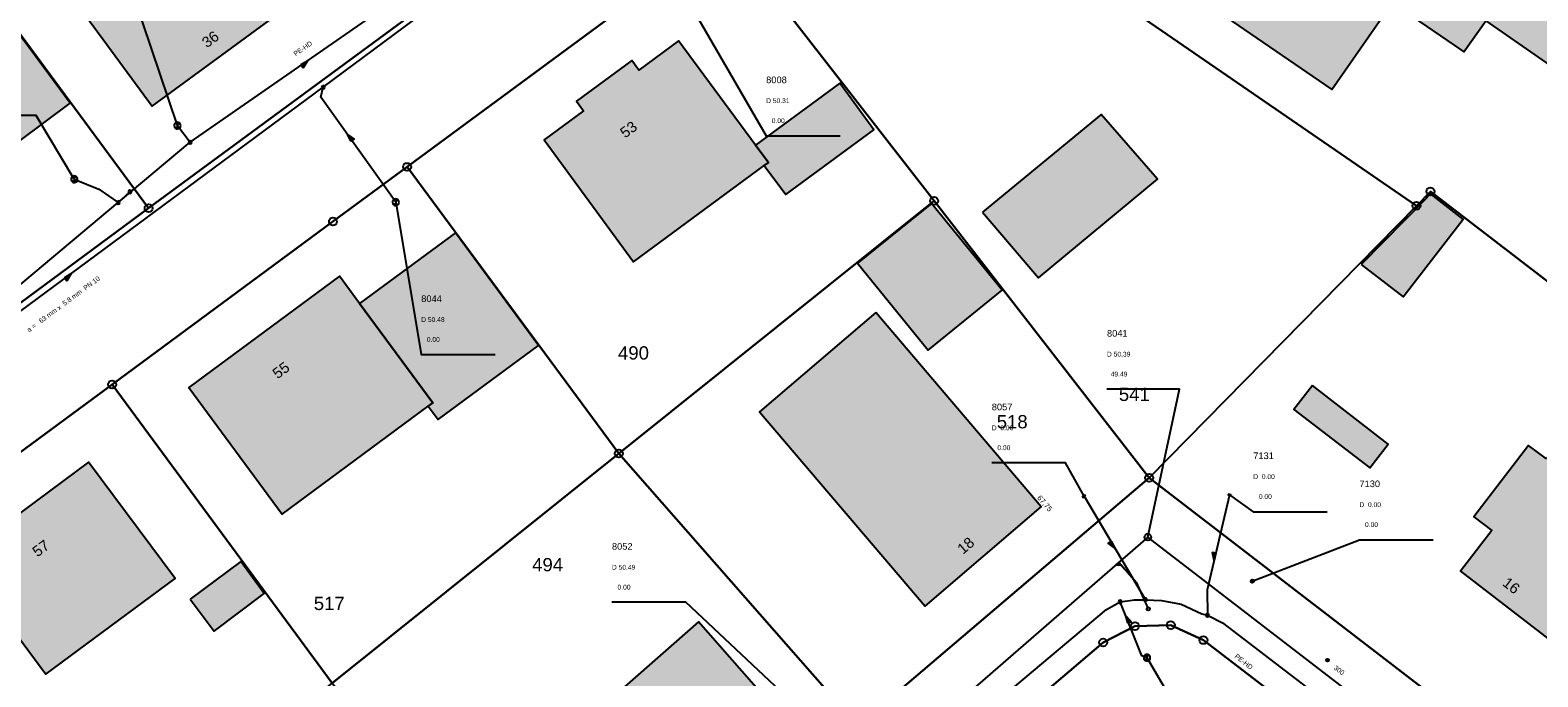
# Model space of a CAD drawing. Header units: metres. Extents: x 410063 to 2410512, y 5786105 to 5787650.
# Tile 13 of 30: x 2409890 to 2409984, y 5786907 to 5786948. Entities that reach past the tile are written whole.
import ezdxf

# ---------------------------------------------------------------- set-up
doc = ezdxf.new("R2010")
doc.units = ezdxf.units.M
for name, color, linetype in [('DRUCK-DECKELH', 40, 'Continuous'), ('DRUCK-FLUßRICH', 40, 'Continuous'), ('DRUCK-HALTUNGE', 40, 'Continuous'), ('DRUCK-ROHRD-M', 40, 'Continuous'), ('DRUCK-ROHRMAT', 40, 'Continuous'), ('DRUCK-SCHACHTN', 40, 'Continuous'), ('DRUCK-SCHAECHT', 40, 'Continuous'), ('DRUCK-SOHLENH', 40, 'Continuous'), ('K100-FLST_GRENZEN', 40, 'Continuous'), ('K105-FLST_NUMMERN', 40, 'Continuous'), ('K125-GEB_LINIEN', 40, 'Continuous'), ('K125-GEB_LINIEN-FLAECHE', 2, 'Continuous'), ('K130-GEB_TEXTE', 40, 'Continuous'), ('KANAL', 9, 'Continuous'), ('R-DECKELHOEHE', 7, 'Continuous'), ('R-HALTUNGEN', 7, 'Continuous'), ('R-HAUSANSCHLUS', 7, 'Continuous'), ('R-ROHRD', 7, 'Continuous'), ('R-SCHACHTNR', 7, 'Continuous'), ('R-SCHAECHTE', 7, 'Continuous'), ('R-SOHLENHOEHE', 7, 'Continuous'), ('SCHACHT-DECKHO', 40, 'Continuous'), ('SCHACHT-SOHLHO', 40, 'Continuous'), ('SCHAECHTE-OV', 40, 'Continuous'), ('SCHAECHTE-SCHN', 40, 'Continuous')]:
    doc.layers.add(name, color=color, linetype=linetype)
doc.styles.add('ARIAL', font='arial.ttf')

# ---------------------------------------------------------------- blocks, each defined once
blk = doc.blocks.new('GRENZSTEIN')
at = {"color": 7, "linetype": 'Continuous'}
blk.add_circle((0.000001, 0.000001), 0.749999, dxfattribs=at)
blk = doc.blocks.new('1002')
at = {"color": 7, "linetype": 'Continuous'}
for start, end in [(359.999977, 180.000023), (29.999995, 90.000023), (180.000023, 359.999977), (210.000012, 269.999977)]:
    blk.add_arc((0, 0), 2.5, start, end, dxfattribs=at)
at = {"layer": 'DRUCK-SCHAECHT', "color": 7}
for points in [[(0, 2.5, 0), (0, -2.5, 0)], [(2.165, 1.25, 0), (0, 1.25, 0), (0, 2.5, 0)], [(-2.165, -1.25, 0), (0, -1.25, 0), (0, -2.5, 0)]]:
    blk.add_polyline3d(points, dxfattribs=at)
blk = doc.blocks.new('122')
at = {"color": 7, "linetype": 'Continuous'}
blk.add_circle((0, 0), 1.25, dxfattribs=at)
blk = doc.blocks.new('147')
at = {"color": 12, "linetype": 'Continuous'}
blk.add_circle((0, 0), 1.25, dxfattribs=at)
at = {"layer": 'DRUCK-ROHRD-M', "color": 12}
blk.add_polyline3d([(-1.25, -1.25, 0), (1.25, 1.25, 0)], dxfattribs=at)
blk = doc.blocks.new('140')
at = {"layer": 'DRUCK-FLUßRICH', "color": 12}
for points in [[(0, 0, 0), (6.9, 1, 0), (7, 0, 0), (0, 0, 0)], [(0.141, 0, 0), (0.165, 0.024, 0)], [(0.331, 0.048, 0), (0.283, 0, 0)], [(0.424, 0, 0), (0.496, 0.072, 0)], [(0.662, 0.096, 0), (0.566, 0, 0)], [(0.707, 0, 0), (0.827, 0.12, 0)], [(0.992, 0.144, 0), (0.849, 0, 0)], [(0.99, 0, 0), (1.158, 0.168, 0)], [(1.323, 0.192, 0), (1.131, 0, 0)], [(1.273, 0, 0), (1.489, 0.216, 0)], [(1.654, 0.24, 0), (1.414, 0, 0)], [(1.556, 0, 0), (1.819, 0.264, 0)], [(1.985, 0.288, 0), (1.697, 0, 0)], [(1.838, 0, 0), (2.15, 0.312, 0)], [(2.315, 0.336, 0), (1.98, 0, 0)], [(2.121, 0, 0), (2.481, 0.36, 0)], [(2.646, 0.384, 0), (2.263, 0, 0)], [(2.404, 0, 0), (2.812, 0.407, 0)], [(2.977, 0.431, 0), (2.546, 0, 0)], [(2.687, 0, 0), (3.142, 0.455, 0)], [(3.308, 0.479, 0), (2.828, 0, 0)], [(2.97, 0, 0), (3.473, 0.503, 0)], [(3.639, 0.527, 0), (3.111, 0, 0)], [(3.253, 0, 0), (3.804, 0.551, 0)], [(3.969, 0.575, 0), (3.394, 0, 0)], [(3.536, 0, 0), (4.135, 0.599, 0)], [(4.3, 0.623, 0), (3.677, 0, 0)], [(3.818, 0, 0), (4.466, 0.647, 0)], [(4.631, 0.671, 0), (3.96, 0, 0)], [(4.101, 0, 0), (4.796, 0.695, 0)], [(4.962, 0.719, 0), (4.243, 0, 0)], [(4.384, 0, 0), (5.127, 0.743, 0)], [(5.293, 0.767, 0), (4.525, 0, 0)], [(4.667, 0, 0), (5.458, 0.791, 0)], [(5.623, 0.815, 0), (4.808, 0, 0)], [(4.95, 0, 0), (5.789, 0.839, 0)], [(5.954, 0.863, 0), (5.091, 0, 0)], [(5.233, 0, 0), (6.119, 0.887, 0)], [(6.285, 0.911, 0), (5.374, 0, 0)], [(5.515, 0, 0), (6.45, 0.935, 0)], [(6.616, 0.959, 0), (5.657, 0, 0)], [(5.798, 0, 0), (6.781, 0.983, 0)], [(6.904, 0.964, 0), (5.94, 0, 0)], [(6.081, 0, 0), (6.916, 0.835, 0)], [(6.929, 0.707, 0), (6.223, 0, 0)], [(6.364, 0, 0), (6.942, 0.578, 0)], [(6.955, 0.45, 0), (6.505, 0, 0)], [(6.647, 0, 0), (6.968, 0.321, 0)], [(6.981, 0.193, 0), (6.788, 0, 0)], [(6.93, 0, 0), (6.994, 0.064, 0)]]:
    blk.add_polyline3d(points, dxfattribs=at)
blk = doc.blocks.new('1008')
at = {"color": 7, "linetype": 'Continuous'}
for start, end in [(360, 180), (180, 360)]:
    blk.add_arc((0, 0), 1.25, start, end, dxfattribs=at)
blk = doc.blocks.new('S1010')
at = {"layer": 'DRUCK-SCHAECHT', "color": 32}
for points in [[(0.393, 0.943, 0), (-0.363, 0.934, 0), (-0.353, -1.108, 0), (0.402, -1.108, 0), (0.393, 0.943, 0)], [(-0.216, 0.935, 0), (-0.216, -1.108, 0)], [(-0.118, -1.108, 0), (-0.128, 0.937, 0)], [(0, 0.938, 0), (0, -1.108, 0)], [(0.138, 0.94, 0), (0.127, -1.108, 0)], [(0.274, -1.108, 0), (0.264, 0.942, 0)]]:
    blk.add_polyline3d(points, dxfattribs=at)
blk = doc.blocks.new('95')
at = {"layer": 'R-HAUSANSCHLUS', "color": 4}
for points in [[(0, 0, 0), (0, 0.5, 0)], [(0, 0.25, 0), (0.25, 0, 0)], [(0.024, 0.226, 0), (0, 0.226, 0)], [(0, 0.201, 0), (0.049, 0.201, 0)], [(0.074, 0.176, 0), (0, 0.176, 0)], [(0, 0.151, 0), (0.099, 0.151, 0)], [(0.124, 0.126, 0), (0, 0.126, 0)], [(0, 0.101, 0), (0.149, 0.101, 0)], [(0.174, 0.076, 0), (0, 0.076, 0)], [(0, 0.051, 0), (0.199, 0.051, 0)], [(0.224, 0.026, 0), (0, 0.026, 0)], [(0, 0.001, 0), (0.249, 0.001, 0)]]:
    blk.add_polyline3d(points, dxfattribs=at)

msp = doc.modelspace()

# ---------------------------------------------------------------- hatches: boundary and pattern name
at = {"layer": 'K125-GEB_LINIEN-FLAECHE', "true_color": 0xc7c8ca}
for points in [[(2409974.07, 5786963.857), (2409968.878, 5786956.378), (2409969.027, 5786956.264), (2409963.816, 5786948.883), (2409971.231, 5786943.796), (2409975.024, 5786949.248), (2409978.911, 5786946.578), (2409979.518, 5786946.16), (2409980.894, 5786948.114), (2409987.27, 5786943.704), (2409992.452, 5786951.27)], [(2409904.521, 5786953.127), (2409900.373, 5786958.782), (2409900.167, 5786958.63), (2409894.464, 5786954.409), (2409893.951, 5786955.129), (2409893.349, 5786954.687), (2409894.446, 5786953.167), (2409891.287, 5786950.843), (2409897.221, 5786942.753), (2409906.909, 5786949.869)], [(2409882.127, 5786945.832), (2409883.329, 5786944.205), (2409883.57, 5786944.383), (2409887.258, 5786939.376), (2409892.073, 5786942.942), (2409886.736, 5786950.173), (2409881.685, 5786946.441)], [(2409935.628, 5786939.029), (2409935.88, 5786939.214), (2409935.073, 5786940.308), (2409930.245, 5786946.852), (2409927.76, 5786945.023), (2409927.315, 5786945.631), (2409923.846, 5786943.077), (2409924.29, 5786942.473), (2409921.805, 5786940.645), (2409927.421, 5786932.991)], [(2409935.073, 5786940.308), (2409935.88, 5786939.214), (2409935.628, 5786939.029), (2409936.971, 5786937.217), (2409942.509, 5786941.283), (2409940.366, 5786944.205)], [(2409949.315, 5786936.097), (2409952.822, 5786931.991), (2409960.296, 5786938.173), (2409956.763, 5786942.243)], [(2409973.076, 5786932.829), (2409975.712, 5786930.794), (2409979.481, 5786935.677), (2409977.408, 5786937.273), (2409977.183, 5786936.978)], [(2409946.125, 5786936.661), (2409941.483, 5786932.905), (2409945.901, 5786927.45), (2409950.542, 5786931.217)], [(2409910.228, 5786930.373), (2409914.818, 5786924.132), (2409914.541, 5786923.928), (2409915.156, 5786923.104), (2409921.467, 5786927.748), (2409916.256, 5786934.816)], [(2409914.541, 5786923.928), (2409914.818, 5786924.132), (2409910.228, 5786930.373), (2409908.961, 5786932.095), (2409899.516, 5786925.099), (2409905.373, 5786917.163)], [(2409942.629, 5786929.8), (2409935.322, 5786923.583), (2409945.711, 5786911.383), (2409953.008, 5786917.61)], [(2409970.023, 5786925.231), (2409968.856, 5786923.732), (2409973.614, 5786920.054), (2409974.77, 5786921.553)], [(2409984.713, 5786920.622), (2409983.583, 5786921.472), (2409980.16, 5786916.983), (2409981.285, 5786916.131), (2409979.322, 5786913.567), (2409991.183, 5786904.438), (2409993.157, 5786906.991), (2409994.281, 5786906.125), (2409997.714, 5786910.624), (2409996.584, 5786911.488), (2409998.92, 5786914.55), (2409987.059, 5786923.68)], [(2409885.117, 5786914.422), (2409890.533, 5786907.106), (2409898.658, 5786913.107), (2409893.228, 5786920.422)], [(2409899.606, 5786911.829), (2409901.095, 5786909.821), (2409904.25, 5786912.177), (2409902.77, 5786914.177)], [(2409923.058, 5786902.997), (2409928.489, 5786896.802), (2409936.932, 5786904.207), (2409931.505, 5786910.404)]]:
    msp.add_hatch(color=9, dxfattribs=at).paths.add_polyline_path(points)

# ---------------------------------------------------------------- linework, layer by layer
at = {"layer": 'DRUCK-HALTUNGE', "color": 12}
for points in [[(2409907.95, 5786943.95, 0), (2409925.68, 5786957.12, 0)], [(2409899.6, 5786940.49, 0), (2409914.32, 5786950.73, 0)], [(2409876.3, 5786920.55, 0), (2409907.95, 5786943.95, 0)], [(2409912.5, 5786936.73, 0), (2409907.804, 5786943.319, 50.431), (2409907.95, 5786943.95, 0)], [(2409898.8, 5786941.54, 0), (2409899.6, 5786940.49, 0)], [(2409895.09, 5786936.71, 0), (2409899.6, 5786940.49, 0)], [(2409892.33, 5786938.17, 0), (2409893.869, 5786937.545, 50.485), (2409895.09, 5786936.71, 0)], [(2409895.09, 5786936.71, 0), (2409895.82, 5786937.39, 0)], [(2409877.49, 5786921.96, 0), (2409895.09, 5786936.71, 0)], [(2409955.69, 5786918.28, 0), (2409959.54, 5786911.78, 0)], [(2409964.81, 5786918.36, 0), (2409963.426, 5786912.403, 49.216), (2409963.43, 5786910.81, 0)], [(2409942.83, 5786899.19, 0), (2409957.093, 5786911.169, 49.762), (2409957.95, 5786911.66, 0)], [(2409957.95, 5786911.66, 0), (2409958.859, 5786911.787, 49.252), (2409959.54, 5786911.78, 0), (2409960.551, 5786911.739, 49.257), (2409961.781, 5786911.512, 49.26), (2409963.075, 5786910.898, 49.1), (2409963.43, 5786910.81, 0)], [(2409959.64, 5786908.15, 0), (2409959.323, 5786908.268, 0), (2409957.95, 5786911.66, 0)], [(2409963.43, 5786910.81, 0), (2409964.37, 5786910.332, 49.195), (2409987.781, 5786892.398, 0), (2409988.671, 5786890.897, 49.32), (2409988.87, 5786890.9, 0)]]:
    msp.add_polyline3d(points, dxfattribs=at)
at = {"layer": 'DRUCK-SCHACHTN', "color": 7}
for points in [[(2409898.8, 5786941.54, 0), (2409896.082, 5786949.629, 0), (2409891.447, 5786949.629, 0)], [(2409930.77, 5786949.51, 0), (2409935.744, 5786940.902, 0), (2409940.379, 5786940.902, 0)], [(2409892.33, 5786938.17, 0), (2409889.935, 5786942.178, 0), (2409885.3, 5786942.178, 0)], [(2409912.5, 5786936.73, 0), (2409914.098, 5786927.168, 0), (2409918.733, 5786927.168, 0)], [(2409955.69, 5786918.28, 0), (2409954.536, 5786920.372, 0), (2409949.901, 5786920.372, 0)], [(2409964.81, 5786918.36, 0), (2409966.31, 5786917.31, 0), (2409970.945, 5786917.31, 0)], [(2409938.73, 5786904.09, 0), (2409930.702, 5786911.623, 0), (2409926.067, 5786911.623, 0)], [(2409959.64, 5786908.15, 0), (2409963.542, 5786901.472, 0), (2409968.177, 5786901.472, 0)]]:
    msp.add_polyline3d(points, dxfattribs=at)
at = {"layer": 'K100-FLST_GRENZEN', "color": 18, "true_color": 0x000000}
for points in [[(2409876.992004, 5786912.230011, 0), (2409894.697998, 5786925.289001, 0), (2409908.561005, 5786935.515015, 0), (2409913.207001, 5786938.941986, 0), (2409933.178986, 5786953.671997, 0), (2409947.389008, 5786964.153015, 0), (2409971.084015, 5786981.630005, 0), (2409993.27301, 5786997.821014, 0), (2410021.520996, 5787018.415009, 0), (2410048.822998, 5787038.317993, 0), (2410056.661011, 5787044.027008, 0), (2410071.196991, 5787054.61499, 0), (2410094.699005, 5787068.713989, 0)], [(2410067.256012, 5787061.084015, 0), (2410064.628998, 5787059.169006, 0), (2410054.062988, 5787051.464996, 0), (2410053.766998, 5787051.868011, 0), (2410029.843994, 5787034.424011, 0), (2410005.950012, 5787017.002991, 0), (2409982.049988, 5786999.575989, 0), (2409968.136993, 5786989.432007, 0), (2409963.953003, 5786986.381989, 0), (2409964.381012, 5786986.079987, 0), (2409953.697998, 5786978.196991, 0), (2409949.664001, 5786975.221008, 0), (2409932.377991, 5786962.464996, 0), (2409915.089996, 5786949.708008, 0), (2409896.993988, 5786936.355011, 0), (2409878.895996, 5786923, 0)], [(2409987.644012, 5786898.023987, 0), (2409959.777008, 5786919.437012, 0), (2409941.502991, 5786903.880005, 0), (2409923.98999, 5786888.970001, 0), (2409920.200989, 5786885.744995, 0), (2409907.838013, 5786874.554993, 0), (2409894.476013, 5786862.459991, 0), (2409892.009995, 5786861.246002, 0), (2409889.274994, 5786861.519989, 0)], [(2409889.113998, 5786850.359009, 0), (2409894.144989, 5786854.069, 0), (2409899.312012, 5786858.744995, 0), (2409922.984009, 5786880.17099, 0), (2409924.160004, 5786881.234985, 0), (2409940.272003, 5786894.951996, 0), (2409956.890015, 5786909.100006, 0), (2409958.885986, 5786910.13501, 0), (2409961.132996, 5786910.19101, 0), (2409963.178009, 5786909.256989, 0), (2409973.951996, 5786900.979004, 0), (2409983.660004, 5786893.519012, 0), (2409985.25, 5786891.424988, 0)]]:
    msp.add_polyline3d(points, dxfattribs=at)
for points in [[(2409872.052994, 5786970.161011, 0), (2409896.993988, 5786936.355011, 0), (2409915.089996, 5786949.708008, 0), (2409896.084991, 5786975.473999, 0), (2409890.151993, 5786983.518005, 0), (2409872.052994, 5786970.161011, 0)], [(2409971.084015, 5786981.630005, 0), (2409947.389008, 5786964.153015, 0), (2409958.503998, 5786948.903015, 0), (2409976.548004, 5786936.514008, 0), (2409977.424011, 5786937.406006, 0), (2409989.78299, 5786927.908997, 0), (2410009.100006, 5786956.123993, 0), (2410005.959991, 5786958.230011, 0), (2409971.084015, 5786981.630005, 0)], [(2409853.953995, 5786956.804993, 0), (2409878.895996, 5786923, 0), (2409896.993988, 5786936.355011, 0), (2409872.052994, 5786970.161011, 0), (2409853.953995, 5786956.804993, 0)], [(2409958.503998, 5786948.903015, 0), (2409947.389008, 5786964.153015, 0), (2409933.178986, 5786953.671997, 0), (2409946.279999, 5786936.80899, 0), (2409959.777008, 5786919.437012, 0), (2409976.548004, 5786936.514008, 0), (2409958.503998, 5786948.903015, 0)], [(2409913.207001, 5786938.941986, 0), (2409926.489014, 5786920.959015, 0), (2409946.279999, 5786936.80899, 0), (2409933.178986, 5786953.671997, 0), (2409913.207001, 5786938.941986, 0)], [(2409913.207001, 5786938.941986, 0), (2409908.561005, 5786935.515015, 0), (2409894.697998, 5786925.289001, 0), (2409908.506012, 5786906.557007, 0), (2409926.489014, 5786920.959015, 0), (2409913.207001, 5786938.941986, 0)], [(2409977.424011, 5786937.406006, 0), (2409976.548004, 5786936.514008, 0), (2409959.777008, 5786919.437012, 0), (2409987.644012, 5786898.023987, 0), (2409989.990997, 5786897.037994, 0), (2409992.519012, 5786897.335999, 0), (2409994.572998, 5786898.841003, 0), (2410007.251007, 5786914.485992, 0), (2409989.78299, 5786927.908997, 0), (2409977.424011, 5786937.406006, 0)], [(2409941.502991, 5786903.880005, 0), (2409959.777008, 5786919.437012, 0), (2409946.279999, 5786936.80899, 0), (2409926.489014, 5786920.959015, 0), (2409941.502991, 5786903.880005, 0)], [(2409876.992004, 5786912.230011, 0), (2409891.334, 5786892.804993, 0), (2409908.506012, 5786906.557007, 0), (2409894.697998, 5786925.289001, 0), (2409876.992004, 5786912.230011, 0)], [(2409908.506012, 5786906.557007, 0), (2409923.98999, 5786888.970001, 0), (2409941.502991, 5786903.880005, 0), (2409926.489014, 5786920.959015, 0), (2409908.506012, 5786906.557007, 0)], [(2409940.272003, 5786894.951996, 0), (2409955.865997, 5786882.511993, 0), (2409973.951996, 5786900.979004, 0), (2409963.178009, 5786909.256989, 0), (2409961.132996, 5786910.19101, 0), (2409958.885986, 5786910.13501, 0), (2409956.890015, 5786909.100006, 0), (2409940.272003, 5786894.951996, 0)]]:
    msp.add_polyline3d(points, close=True, dxfattribs=at)
at = {"layer": 'K125-GEB_LINIEN', "color": 32}
for points in [[(2409974.070007, 5786963.856995, 0), (2409968.877991, 5786956.377991, 0), (2409969.027008, 5786956.264008, 0), (2409963.81601, 5786948.882996, 0), (2409971.230988, 5786943.79599, 0), (2409975.023987, 5786949.247986, 0), (2409978.911011, 5786946.578003, 0), (2409979.518005, 5786946.160004, 0), (2409980.894012, 5786948.114014, 0), (2409987.269989, 5786943.70401, 0), (2409992.451996, 5786951.269989, 0), (2409974.070007, 5786963.856995, 0)], [(2409904.520996, 5786953.127014, 0), (2409900.372986, 5786958.782013, 0), (2409900.166992, 5786958.630005, 0), (2409894.463989, 5786954.408997, 0), (2409893.951004, 5786955.128998, 0), (2409893.348999, 5786954.687012, 0), (2409894.446014, 5786953.166992, 0), (2409891.287003, 5786950.842987, 0), (2409897.221008, 5786942.752991, 0), (2409906.908997, 5786949.868988, 0), (2409904.520996, 5786953.127014, 0)], [(2409882.127, 5786945.832, 0), (2409883.329, 5786944.205, 0), (2409883.57, 5786944.383, 0), (2409887.258, 5786939.376, 0), (2409892.073, 5786942.942, 0), (2409886.736, 5786950.173, 0), (2409881.685, 5786946.441, 0), (2409882.127, 5786945.832, 0)], [(2409935.627991, 5786939.028992, 0), (2409935.880005, 5786939.213989, 0), (2409935.072998, 5786940.308014, 0), (2409930.244995, 5786946.85199, 0), (2409927.76001, 5786945.02301, 0), (2409927.315002, 5786945.631012, 0), (2409923.846008, 5786943.076996, 0), (2409924.290009, 5786942.472992, 0), (2409921.804993, 5786940.644989, 0), (2409927.42099, 5786932.990997, 0), (2409935.627991, 5786939.028992, 0)], [(2409935.073, 5786940.308, 0), (2409935.88, 5786939.214, 0), (2409935.628, 5786939.029, 0), (2409936.971, 5786937.217, 0), (2409942.509, 5786941.283, 0), (2409940.366, 5786944.205, 0), (2409935.073, 5786940.308, 0)], [(2409949.315, 5786936.097, 0), (2409952.822, 5786931.991, 0), (2409960.296, 5786938.173, 0), (2409956.763, 5786942.243, 0), (2409949.315, 5786936.097, 0)], [(2409973.076, 5786932.829, 0), (2409975.712, 5786930.794, 0), (2409979.481, 5786935.677, 0), (2409977.408, 5786937.273, 0), (2409977.183, 5786936.978, 0), (2409973.076, 5786932.829, 0)], [(2409946.125, 5786936.661, 0), (2409941.483, 5786932.905, 0), (2409945.901, 5786927.45, 0), (2409950.542, 5786931.217, 0), (2409946.125, 5786936.661, 0)], [(2409910.228, 5786930.373, 0), (2409914.818, 5786924.132, 0), (2409914.541, 5786923.928, 0), (2409915.156, 5786923.104, 0), (2409921.467, 5786927.748, 0), (2409916.256, 5786934.816, 0), (2409910.228, 5786930.373, 0)], [(2409914.540985, 5786923.928009, 0), (2409914.817993, 5786924.131989, 0), (2409910.227997, 5786930.372986, 0), (2409908.960999, 5786932.095001, 0), (2409899.515991, 5786925.098999, 0), (2409905.372986, 5786917.162994, 0), (2409914.540985, 5786923.928009, 0)], [(2409942.628998, 5786929.799988, 0), (2409935.321991, 5786923.583008, 0), (2409945.710999, 5786911.382996, 0), (2409953.007996, 5786917.609985, 0), (2409942.628998, 5786929.799988, 0)], [(2409970.023, 5786925.231, 0), (2409968.856, 5786923.732, 0), (2409973.614, 5786920.054, 0), (2409974.77, 5786921.553, 0), (2409970.023, 5786925.231, 0)], [(2409984.713013, 5786920.622009, 0), (2409983.583008, 5786921.471985, 0), (2409980.160004, 5786916.983002, 0), (2409981.285004, 5786916.131012, 0), (2409979.321991, 5786913.566986, 0), (2409991.183014, 5786904.437988, 0), (2409993.157013, 5786906.990997, 0), (2409994.281006, 5786906.125, 0), (2409997.713989, 5786910.623993, 0), (2409996.584015, 5786911.488007, 0), (2409998.920013, 5786914.549988, 0), (2409987.05899, 5786923.679993, 0), (2409984.713013, 5786920.622009, 0)], [(2409885.117004, 5786914.421997, 0), (2409890.533005, 5786907.105988, 0), (2409898.65799, 5786913.106995, 0), (2409893.227997, 5786920.421997, 0), (2409885.117004, 5786914.421997, 0)], [(2409899.606, 5786911.829, 0), (2409901.095, 5786909.821, 0), (2409904.25, 5786912.177, 0), (2409902.77, 5786914.177, 0), (2409899.606, 5786911.829, 0)], [(2409923.058014, 5786902.997009, 0), (2409928.489014, 5786896.802002, 0), (2409936.932007, 5786904.207001, 0), (2409931.505005, 5786910.403992, 0), (2409923.058014, 5786902.997009, 0)]]:
    msp.add_polyline3d(points, dxfattribs=at)
at = {"layer": 'R-HALTUNGEN', "color": 140}
for points in [[(2409959.69, 5786915.72, 0), (2409906.74, 5786869.69, 0)], [(2409991.63, 5786891.14, 0), (2409959.69, 5786915.72, 0)]]:
    msp.add_polyline3d(points, dxfattribs=at)
at = {"layer": 'R-HAUSANSCHLUS', "color": 4}
msp.add_polyline3d([(2409957.871, 5786914.139, 0), (2409958.963, 5786912.882, 0), (2409959.72, 5786911.21, 0)], dxfattribs=at)
at = {"layer": 'R-SCHACHTNR', "color": 5}
msp.add_polyline3d([(2409959.69, 5786915.72, 0), (2409961.675, 5786924.995, 0), (2409957.13, 5786924.995, 0)], dxfattribs=at)
at = {"layer": 'SCHAECHTE-SCHN', "color": 3}
msp.add_polyline3d([(2409966.25, 5786912.95, 0), (2409972.972, 5786915.551, 0), (2409977.607, 5786915.551, 0)], dxfattribs=at)

# ---------------------------------------------------------------- block references
at = {"layer": 'DRUCK-FLUßRICH', "xscale": 0.067, "yscale": 0.233}
for p, rotation in [((2409906.96, 5786945.61), 210.824), ((2409909.465, 5786940.989, 50.431), 298.219), ((2409892.125, 5786932.25), 212.477), ((2409957.615, 5786915.03), 116.639), ((2409963.854, 5786914.244, 49.137), 75.642), ((2409958.307, 5786910.779), 285.71)]:
    msp.add_blockref('140', p, dxfattribs=dict(at, rotation=rotation))
at = {"layer": 'DRUCK-SCHAECHT', "xscale": 0.083, "yscale": 0.083}
for name, p, rotation in [('1008', (2409907.95, 5786943.95), 0.5), ('1002', (2409898.8, 5786941.54), 0.5), ('1008', (2409899.6, 5786940.49), 0.5), ('1002', (2409892.33, 5786938.17), 0.5), ('1008', (2409895.82, 5786937.39), 0.5), ('1008', (2409895.09, 5786936.71), 0.5), ('1002', (2409912.5, 5786936.73), 0.5), ('S1010', (2409955.69, 5786918.28), 300.5), ('S1010', (2409964.81, 5786918.36), 70.5), ('1008', (2409957.95, 5786911.66), 0.5), ('1008', (2409959.54, 5786911.78), 0.5), ('1008', (2409963.43, 5786910.81), 0.5), ('1002', (2409959.64, 5786908.15), 0.5)]:
    msp.add_blockref(name, p, dxfattribs=dict(at, rotation=rotation))
at = {"layer": 'K100-FLST_GRENZEN', "xscale": 0.333, "yscale": 0.333}
for p in [(2409913.207, 5786938.942), (2409946.28, 5786936.809), (2409977.424, 5786937.406), (2409896.994, 5786936.355), (2409976.548, 5786936.514), (2409908.561, 5786935.515), (2409908.561005, 5786935.515015), (2409894.698, 5786925.289), (2409926.489, 5786920.959), (2409959.777, 5786919.437), (2409958.886, 5786910.135), (2409961.133, 5786910.191), (2409956.89, 5786909.1), (2409963.178, 5786909.257)]:
    msp.add_blockref('GRENZSTEIN', p, dxfattribs=at)
at = {"layer": 'R-HAUSANSCHLUS', "xscale": 1.109, "yscale": 1.109, "rotation": 221.001}
msp.add_blockref('95', (2409957.871, 5786914.139), dxfattribs=at)
at = {"layer": 'R-ROHRD', "xscale": 0.067, "yscale": 0.067, "rotation": 322.419}
msp.add_blockref('147', (2409970.972, 5786907.996), dxfattribs=at)
at = {"layer": 'R-SCHAECHTE', "xscale": 0.167, "yscale": 0.167}
msp.add_blockref('122', (2409959.69, 5786915.72), dxfattribs=at)
at = {"layer": 'SCHAECHTE-OV', "xscale": 0.083, "yscale": 0.083, "rotation": 0.5}
for p in [(2409966.25, 5786912.95), (2409959.72, 5786911.21)]:
    msp.add_blockref('122', p, dxfattribs=at)

# ---------------------------------------------------------------- texts
at = {"layer": 'DRUCK-DECKELH', "color": 7, "linetype": 'Continuous', "style": 'ARIAL'}
for s, p in [('D 50.31', (2409935.744, 5786942.952)), ('D 50.48', (2409914.098, 5786929.218)), ('D  0.00', (2409949.901, 5786922.422)), ('D  0.00', (2409966.31, 5786919.36)), ('D 50.49', (2409926.067, 5786913.673))]:
    msp.add_text(s, height=0.3, dxfattribs=at).set_placement(p)
at = {"layer": 'DRUCK-ROHRMAT', "color": 12, "linetype": 'Continuous', "style": 'ARIAL'}
for s, rotation, p in [('PE-HD', 34.824, (2409906.221, 5786945.885)), ('a =   63 mm x  5.8 mm  PN 10', 36.477, (2409889.488, 5786928.561)), ('PE-HD', 321.871, (2409965.109, 5786908.181))]:
    msp.add_text(s, height=0.3, rotation=rotation, dxfattribs=at).set_placement(p)
at = {"layer": 'DRUCK-SCHACHTN', "color": 7, "linetype": 'Continuous', "style": 'ARIAL'}
for s, p in [('8008', (2409935.744, 5786944.202)), ('8044', (2409914.098, 5786930.468)), ('8057', (2409949.901, 5786923.672)), ('7131', (2409966.31, 5786920.61)), ('8052', (2409926.067, 5786914.923))]:
    msp.add_text(s, height=0.416, dxfattribs=at).set_placement(p)
at = {"layer": 'DRUCK-SOHLENH', "color": 7, "linetype": 'Continuous', "style": 'ARIAL'}
for p in [(2409935.744, 5786941.702), (2409914.098, 5786927.968), (2409949.901, 5786921.172), (2409966.31, 5786918.11), (2409926.067, 5786912.423)]:
    msp.add_text('   0.00', height=0.3, dxfattribs=at).set_placement(p)
at = {"layer": 'K105-FLST_NUMMERN', "color": 7, "linetype": 'Continuous', "style": 'ARIAL'}
for s, p in [('490', (2409926.448, 5786926.858)), ('541', (2409957.875, 5786924.257)), ('518', (2409950.212, 5786922.541)), ('494', (2409921.06, 5786913.568)), ('517', (2409907.357, 5786911.138))]:
    msp.add_text(s, height=0.8325, dxfattribs=at).set_placement(p)
at = {"layer": 'K130-GEB_TEXTE', "color": 7, "linetype": 'Continuous', "style": 'ARIAL'}
for s, rotation, p in [('36', 36.284, (2409900.645, 5786946.385)), ('53', 36.348, (2409926.888, 5786940.724)), ('55', 36.514, (2409905.08, 5786925.613)), ('57', 36.478001, (2409890.012, 5786914.437)), ('18', 40.460999, (2409948.09, 5786914.597)), ('16', 322.291992, (2409981.89, 5786912.728))]:
    msp.add_text(s, height=0.666, rotation=rotation, dxfattribs=at).set_placement(p)
at = {"layer": 'KANAL', "color": 4, "linetype": 'Continuous', "style": 'ARIAL'}
msp.add_text('67,75', height=0.333, rotation=-48.999, dxfattribs=at).set_placement((2409952.719, 5786918.16))
at = {"layer": 'R-DECKELHOEHE', "color": 5, "linetype": 'Continuous', "style": 'ARIAL'}
msp.add_text('D 50,39', height=0.3, dxfattribs=at).set_placement((2409957.13, 5786927.045))
at = {"layer": 'R-ROHRD', "color": 4, "linetype": 'Continuous', "style": 'ARIAL'}
msp.add_text(' 300', height=0.3, rotation=-37.581, dxfattribs=at).set_placement((2409971.24, 5786907.525))
at = {"layer": 'R-SCHACHTNR', "color": 5, "linetype": 'Continuous', "style": 'ARIAL'}
msp.add_text('8041', height=0.416, dxfattribs=at).set_placement((2409957.13, 5786928.295))
at = {"layer": 'R-SOHLENHOEHE', "color": 5, "linetype": 'Continuous', "style": 'ARIAL'}
msp.add_text('  49.49', height=0.3, dxfattribs=at).set_placement((2409957.13, 5786925.795))
at = {"layer": 'SCHACHT-DECKHO', "color": 3, "linetype": 'Continuous', "style": 'ARIAL'}
msp.add_text('D  0.00', height=0.3, dxfattribs=at).set_placement((2409972.972, 5786917.601))
at = {"layer": 'SCHACHT-SOHLHO', "color": 3, "linetype": 'Continuous', "style": 'ARIAL'}
msp.add_text('   0.00', height=0.3, dxfattribs=at).set_placement((2409972.972, 5786916.351))
at = {"layer": 'SCHAECHTE-SCHN', "color": 3, "linetype": 'Continuous', "style": 'ARIAL'}
msp.add_text('7130', height=0.416, dxfattribs=at).set_placement((2409972.972, 5786918.851))

doc.saveas('drawing.dxf')
